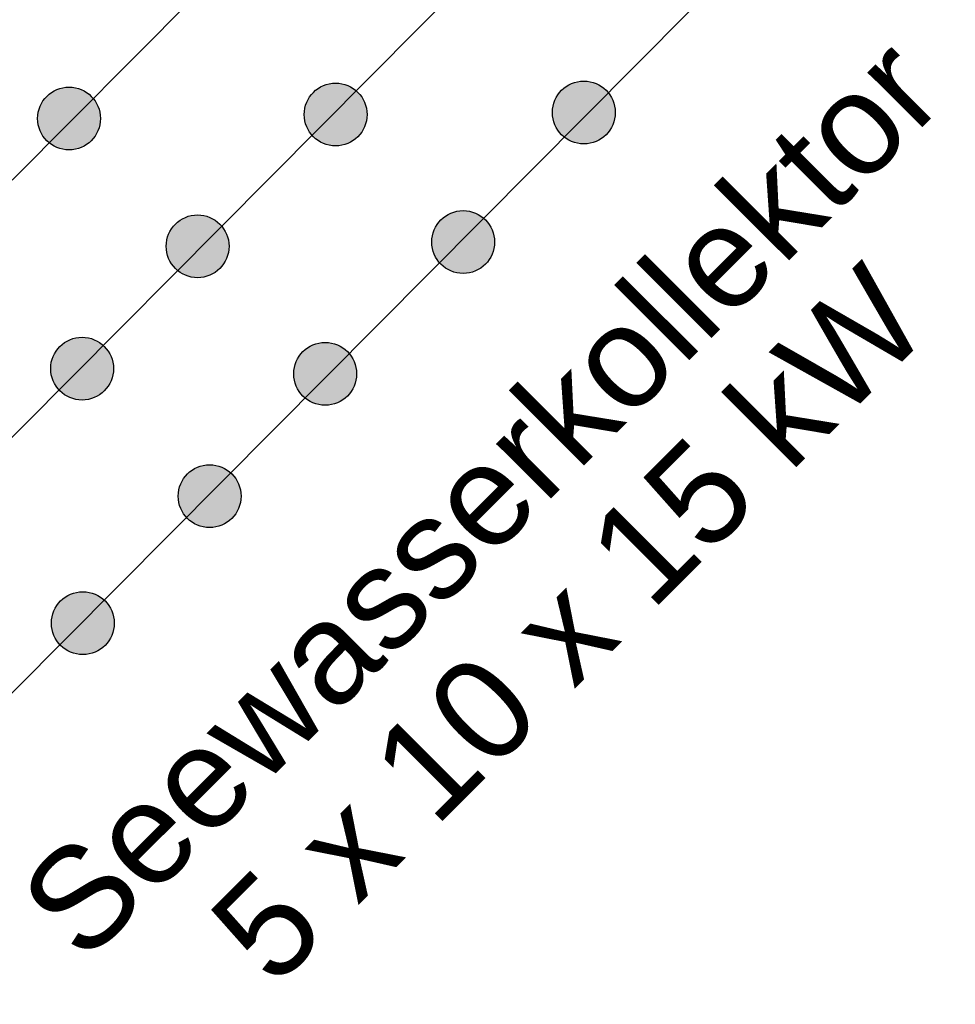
# Model space of a CAD drawing. Extents: x 9 to 437, y 6 to 307.
# Tile 3 of 13: x 140 to 161, y 85 to 107. Entities that reach past the tile are written whole.
import ezdxf

# ---------------------------------------------------------------- set-up
doc = ezdxf.new("R2010")
doc.units = 0
doc.layers.add('SEEWASSERNUTZUNG', color=7, linetype='Continuous')
doc.styles.add('ARIAL', font='arial.ttf')

msp = doc.modelspace()

# ---------------------------------------------------------------- hatches: boundary and pattern name
at = {"layer": 'SEEWASSERNUTZUNG', "linetype": 'Continuous'}
h = msp.add_hatch(color=1, dxfattribs=at)
edge = h.paths.add_edge_path()
edge.add_arc((147.178, 104.9), 0.7, 0, 360)
h = msp.add_hatch(color=1, dxfattribs=at)
edge = h.paths.add_edge_path()
edge.add_arc((152.709, 104.946), 0.7, 0, 360)
h = msp.add_hatch(color=1, dxfattribs=at)
edge = h.paths.add_edge_path()
edge.add_arc((141.237, 104.811), 0.7, 0, 360)
h = msp.add_hatch(color=1, dxfattribs=at)
edge = h.paths.add_edge_path()
edge.add_arc((150.02, 102.058), 0.7, 0, 360)
h = msp.add_hatch(color=1, dxfattribs=at)
edge = h.paths.add_edge_path()
edge.add_arc((144.102, 101.963), 0.7, 0, 360)
h = msp.add_hatch(color=1, dxfattribs=at)
edge = h.paths.add_edge_path()
edge.add_arc((141.528, 99.236), 0.7, 0, 360)
h = msp.add_hatch(color=1, dxfattribs=at)
edge = h.paths.add_edge_path()
edge.add_arc((146.944, 99.121), 0.7, 0, 360)
h = msp.add_hatch(color=1, dxfattribs=at)
edge = h.paths.add_edge_path()
edge.add_arc((144.37, 96.394), 0.7, 0, 360)
h = msp.add_hatch(color=1, dxfattribs=at)
edge = h.paths.add_edge_path()
edge.add_arc((141.545, 93.562), 0.7, 0, 360)

# ---------------------------------------------------------------- linework, layer by layer
at = {"layer": 'SEEWASSERNUTZUNG', "color": 94, "linetype": 'Continuous'}
msp.add_line((139.971, 103.434), (152.813, 116.38), dxfattribs=at)
for points in [[(155.678, 113.533), (130.228, 87.908)], [(133.07, 85.066), (158.52, 110.691)]]:
    msp.add_lwpolyline(points, dxfattribs=at)
at = {"layer": 'SEEWASSERNUTZUNG', "color": 1, "linetype": 'Continuous'}
for centre in [(147.178, 104.9), (152.709, 104.946), (141.237, 104.811), (150.02, 102.058), (144.102, 101.963), (141.528, 99.236), (146.944, 99.121), (144.37, 96.394), (141.545, 93.562)]:
    msp.add_circle(centre, 0.7, dxfattribs=at)

# ---------------------------------------------------------------- texts
at = {"layer": 'SEEWASSERNUTZUNG', "color": 94, "linetype": 'Continuous', "style": 'ARIAL'}
for s, p in [('Seewasserkollektor', (141.569, 85.935)), ('   5 x 10 x 15 kW', (143.956, 83.548))]:
    msp.add_text(s, height=2.25, rotation=45, dxfattribs=at).set_placement(p)

doc.saveas('drawing.dxf')
